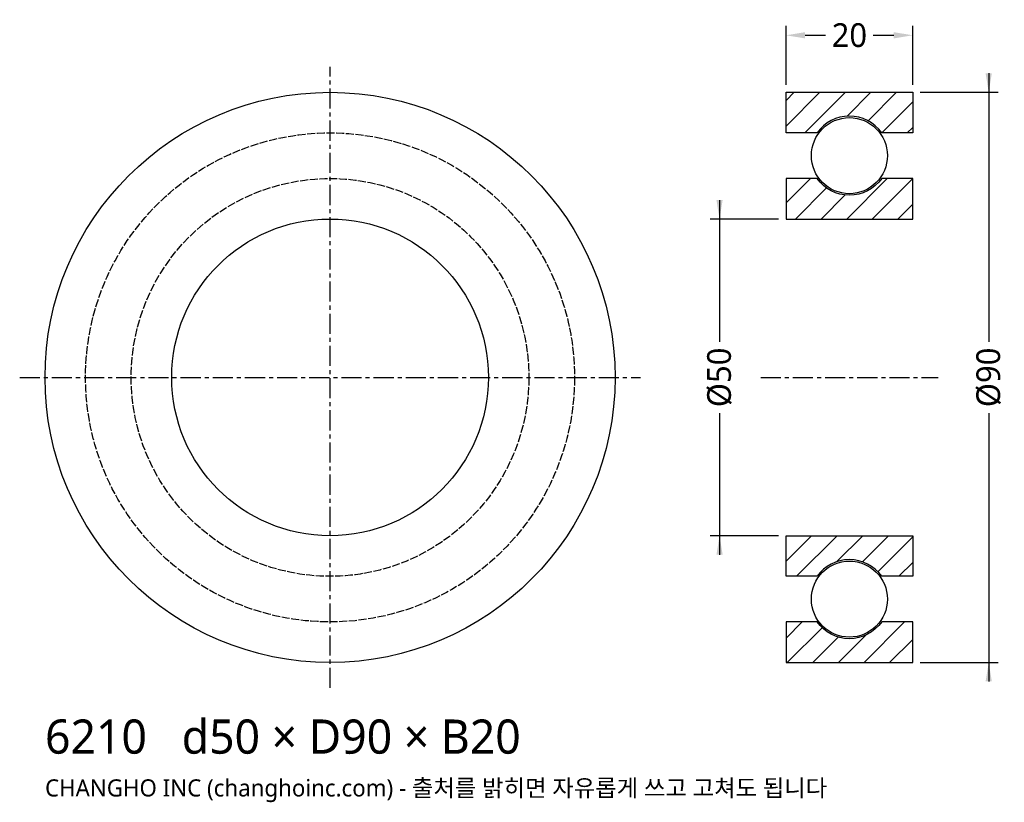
# Model space of a CAD drawing. Header units: millimetres. Extents: x -49 to 106, y -67 to 56.
import ezdxf

# ---------------------------------------------------------------- set-up
doc = ezdxf.new("R2010")
doc.units = ezdxf.units.MM
doc.linetypes.add('CENTER', pattern=[5.08, 3.175, -0.635, 0.635, -0.635])
doc.linetypes.add('DASHED', pattern=[1.524, 1.27, -0.254])
for name, color, linetype in [('문자', 7, 'CONTINUOUS'), ('숨은선', 3, 'DASHED'), ('외형선', 7, 'CONTINUOUS'), ('중심선', 1, 'CENTER'), ('치수', 4, 'CONTINUOUS'), ('해칭', 8, 'CONTINUOUS')]:
    doc.layers.add(name, color=color, linetype=linetype)
doc.styles.add('CH_KOR', font='malgun.ttf')
doc.dimstyles.new('CH_DIM', dxfattribs={"dimtxt": 2.5, "dimasz": 2, "dimexe": 1, "dimexo": 0.8, "dimgap": 0.8, "dimtad": 1, "dimdec": 0, "dimtxsty": 'CH_KOR', "dimcen": 2.5, "dimclrd": 4, "dimclre": 4, "dimclrt": 4, "dimazin": 3, "dimtfac": 1, "dimtmove": 0, "dimatfit": 3})

# ---------------------------------------------------------------- blocks, each defined once
blk = doc.blocks.new('_CLOSEDFILLED')
at = {"color": 0, "linetype": 'BYBLOCK'}
blk.add_solid([(-1, 0.164), (0, 0), (-1, -0.164)], dxfattribs=at)
blk = doc.blocks.new('*D1')
at = {"color": 4}
for p, q in [((104, 48), (104, 5.625)), ((93.2, 45), (105.5, 45)), ((104, -5.625), (104, -48)), ((93.2, -45), (105.5, -45))]:
    blk.add_line(p, q, dxfattribs=at)
at = {"layer": 'Defpoints'}
for p in [(92, 45), (104, 45), (92, -45)]:
    blk.add_point(p, dxfattribs=at)
at = {"layer": '치수', "color": 4, "xscale": 3, "yscale": 3}
for p, rotation in [((104, 45), 270), ((104, -45), 90)]:
    blk.add_blockref('_CLOSEDFILLED', p, dxfattribs=dict(at, rotation=rotation))
at = {"layer": '치수', "color": 4, "insert": (104, 0), "char_height": 3.75, "attachment_point": 5, "rotation": 90, "style": 'CH_KOR'}
blk.add_mtext('Ø90', dxfattribs=at)
blk = doc.blocks.new('*D2')
at = {"color": 4}
for p, q in [((61.5, 28), (61.5, 5.625)), ((70.8, 25), (60, 25)), ((61.5, -5.625), (61.5, -28)), ((70.8, -25), (60, -25))]:
    blk.add_line(p, q, dxfattribs=at)
at = {"layer": 'Defpoints'}
for p in [(61.5, 25), (72, 25), (72, -25)]:
    blk.add_point(p, dxfattribs=at)
at = {"layer": '치수', "color": 4, "xscale": 3, "yscale": 3}
for p, rotation in [((61.5, 25), 270), ((61.5, -25), 90)]:
    blk.add_blockref('_CLOSEDFILLED', p, dxfattribs=dict(at, rotation=rotation))
at = {"layer": '치수', "color": 4, "insert": (61.5, 0), "char_height": 3.75, "attachment_point": 5, "rotation": 90, "style": 'CH_KOR'}
blk.add_mtext('Ø50', dxfattribs=at)
blk = doc.blocks.new('*D3')
at = {"color": 4}
for p, q in [((72, 46.2), (72, 55.5)), ((92, 46.2), (92, 55.5)), ((75, 54), (78.25, 54)), ((85.75, 54), (89, 54))]:
    blk.add_line(p, q, dxfattribs=at)
at = {"layer": 'Defpoints'}
for p in [(72, 54), (72, 45), (92, 45)]:
    blk.add_point(p, dxfattribs=at)
at = {"layer": '치수', "color": 4, "xscale": 3, "yscale": 3, "rotation": 180}
blk.add_blockref('_CLOSEDFILLED', (72, 54), dxfattribs=at)
at = {"layer": '치수', "color": 4, "xscale": 3, "yscale": 3}
blk.add_blockref('_CLOSEDFILLED', (92, 54), dxfattribs=at)
at = {"layer": '치수', "color": 4, "insert": (82, 54), "char_height": 3.75, "attachment_point": 5, "style": 'CH_KOR'}
blk.add_mtext('20', dxfattribs=at)

msp = doc.modelspace()

# ---------------------------------------------------------------- hatches: boundary and pattern name
at = {"layer": '해칭'}
h = msp.add_hatch(dxfattribs=at)
h.set_pattern_fill('ANSI31', scale=0.9)
h.paths.add_polyline_path([(72, 45), (92, 45), (92, 38.6), (87.1, 38.6, 0.51797), (76.9, 38.6), (72, 38.6)])
h = msp.add_hatch(dxfattribs=at)
h.set_pattern_fill('ANSI31', scale=0.9)
h.paths.add_polyline_path([(72, 25), (92, 25), (92, 31.4), (87.1, 31.4, -0.51797), (76.9, 31.4), (72, 31.4)])
h = msp.add_hatch(dxfattribs=at)
h.set_pattern_fill('ANSI31', scale=0.9)
h.paths.add_polyline_path([(72, -25), (92, -25), (92, -31.4), (87.1, -31.4, 0.51797), (76.9, -31.4), (72, -31.4)])
h = msp.add_hatch(dxfattribs=at)
h.set_pattern_fill('ANSI31', scale=0.9)
h.paths.add_polyline_path([(72, -45), (92, -45), (92, -38.6), (87.1, -38.6, -0.51797), (76.9, -38.6), (72, -38.6)])

# ---------------------------------------------------------------- linework, layer by layer
at = {"layer": '숨은선'}
for radius in [38.6, 31.4]:
    msp.add_circle((0, 0), radius, dxfattribs=at)
at = {"layer": '외형선'}
for points in [[(72, 45), (92, 45), (92, 38.6), (87.1, 38.6, 0.51797), (76.9, 38.6), (72, 38.6)], [(72, 25), (92, 25), (92, 31.4), (87.1, 31.4, -0.51797), (76.9, 31.4), (72, 31.4)], [(72, -25), (92, -25), (92, -31.4), (87.1, -31.4, 0.51797), (76.9, -31.4), (72, -31.4)], [(72, -45), (92, -45), (92, -38.6), (87.1, -38.6, -0.51797), (76.9, -38.6), (72, -38.6)]]:
    msp.add_lwpolyline(points, format="xyb", close=True, dxfattribs=at)
for centre, radius in [((0, 0), 45), ((82, 35), 6), ((0, 0), 25), ((82, -35), 6)]:
    msp.add_circle(centre, radius, dxfattribs=at)
at = {"layer": '중심선'}
for p, q in [((0, -49), (0, 49)), ((-49, 0), (49, 0)), ((68, 0), (96, 0))]:
    msp.add_line(p, q, dxfattribs=at)

# ---------------------------------------------------------------- texts
at = {"layer": '문자', "style": 'CH_KOR'}
for s, height, p in [('6210   d50 × D90 × B20', 5.4, (-45, -59.4)), ('CHANGHO INC (changhoinc.com) - 출처를 밝히면 자유롭게 쓰고 고쳐도 됩니다', 2.7, (-45, -66.15))]:
    msp.add_text(s, height=height, dxfattribs=at).set_placement(p)

# ---------------------------------------------------------------- dimensions: what is measured, and where the dimension line sits
at = {"layer": '치수'}
dim = msp.add_linear_dim(base=(72, 54), p1=(72, 45), p2=(92, 45), dimstyle='CH_DIM', override={"dimscale": 1.5}, dxfattribs=at)
dim.commit()
dim.dimension.update_dxf_attribs({"geometry": '*D3', "text_midpoint": (82, 54)})
for base, p1, p2, text, picture, middle in [((104, 45), (92, 45), (92, -45), 'Ø90', '*D1', (104, 0)), ((61.5, 25), (72, 25), (72, -25), 'Ø50', '*D2', (61.5, 0))]:
    dim = msp.add_linear_dim(base=base, p1=p1, p2=p2, angle=90, text=text, dimstyle='CH_DIM', override={"dimscale": 1.5}, dxfattribs=at)
    dim.commit()
    dim.dimension.update_dxf_attribs({"geometry": picture, "text_midpoint": middle})

doc.saveas('drawing.dxf')
